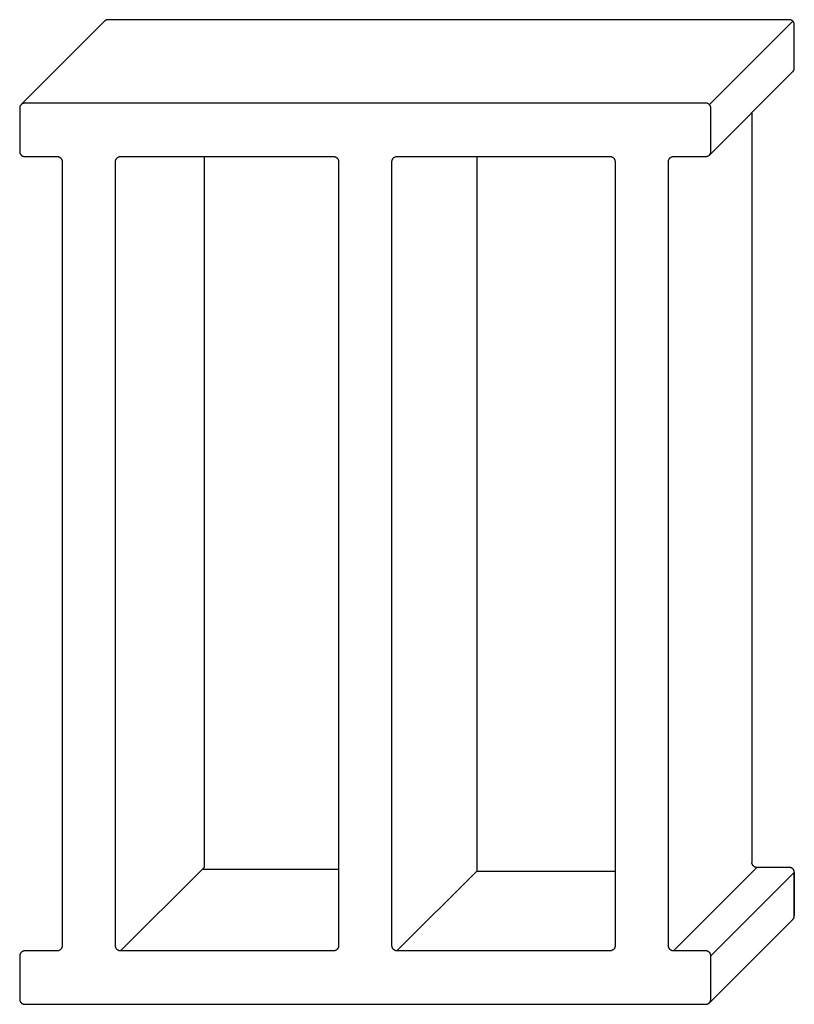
# Model space of a CAD drawing. Header units: millimetres. Extents: x 13017 to 17243, y -10418 to -9311.
# Tile 6 of 12: x 13024 to 13256, y -9760 to -9465. Entities that reach past the tile are written whole.
import ezdxf

# ---------------------------------------------------------------- set-up
doc = ezdxf.new("R2010")
doc.units = ezdxf.units.MM
doc.layers.add('Default', color=7, linetype='Continuous', true_color=0x000000)

msp = doc.modelspace()

# ---------------------------------------------------------------- linework, layer by layer
at = {"layer": 'Default'}
for p, q in [((13024, -9490.22, -76723.5), (13049, -9465.22, -76723.5)), ((13230.13, -9490.22, -76723.5), (13255.13, -9465.22, -76723.5)), ((13230.13, -9505.34, -76723.5), (13255.13, -9480.34, -76723.5)), ((13242.87, -9492.61, -76723.5), (13242.87, -9524.13, -76723.5)), ((13078.77, -9505.78, -76723.5), (13078.77, -9525.63, -76723.5)), ((13160.47, -9505.78, -76723.5), (13160.47, -9526.73, -76723.5)), ((13242.87, -9524.13, -76723.5), (13242.87, -9717.28, -76723.5)), ((13078.77, -9525.63, -76723.5), (13078.77, -9718.78, -76723.5)), ((13160.47, -9526.73, -76723.5), (13160.47, -9719.88, -76723.5)), ((13053.77, -9743.78, -76723.5), (13077.67, -9719.88, -76723.5)), ((13077.67, -9719.88, -76723.5), (13078.77, -9718.78, -76723.5)), ((13078.22, -9719.33, -76723.5), (13119.07, -9719.33, -76723.5)), ((13136.57, -9743.78, -76723.5), (13160.47, -9719.88, -76723.5)), ((13160.47, -9719.88, -76723.5), (13201.87, -9719.88, -76723.5)), ((13219.37, -9743.78, -76723.5), (13244.37, -9718.78, -76723.5)), ((13230.57, -9745.28, -76723.5), (13255.57, -9720.28, -76723.5)), ((13255.57, -9720.28, -76723.5), (13255.57, -9733.28, -76723.5)), ((13230.13, -9759.34, -76723.5), (13255.13, -9734.34, -76723.5))]:
    msp.add_line(p, q, dxfattribs=at)
at = {"layer": 'Default', "color": 18, "lineweight": -3, "true_color": 0x000000}
for points, weights in [([(13050.07, -9464.78, -76723.5), (13049.44, -9464.78, -76723.5), (13049, -9465.22, -76723.5)], [1, 0.853552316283, 0.853553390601]), ([(13255.57, -9466.28, -76723.5), (13255.57, -9464.78, -76723.5), (13254.07, -9464.78, -76723.5)], [1, 0.707106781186, 1]), ([(13255.13, -9480.34, -76723.5), (13255.57, -9479.91, -76723.5), (13255.57, -9479.28, -76723.5)], [0.853553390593, 0.853553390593, 1]), ([(13025.07, -9489.78, -76723.5), (13023.57, -9489.78, -76723.5), (13023.57, -9491.28, -76723.5)], [1, 0.707106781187, 1]), ([(13230.57, -9491.28, -76723.5), (13230.57, -9489.78, -76723.5), (13229.07, -9489.78, -76723.5)], [1, 0.707106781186, 1]), ([(13023.57, -9504.28, -76723.5), (13023.57, -9505.78, -76723.5), (13025.07, -9505.78, -76723.5)], [1, 0.707106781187, 1]), ([(13229.07, -9505.78, -76723.5), (13230.57, -9505.78, -76723.5), (13230.57, -9504.28, -76723.5)], [1, 0.707106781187, 1]), ([(13034.77, -9505.78, -76723.5), (13036.27, -9505.78, -76723.5), (13036.27, -9507.28, -76723.5)], [1, 0.707106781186, 1]), ([(13052.27, -9507.28, -76723.5), (13052.27, -9505.78, -76723.5), (13053.77, -9505.78, -76723.5)], [1, 0.707106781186, 1]), ([(13117.57, -9505.78, -76723.5), (13119.07, -9505.78, -76723.5), (13119.07, -9507.28, -76723.5)], [1, 0.707106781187, 1]), ([(13135.07, -9507.28, -76723.5), (13135.07, -9505.78, -76723.5), (13136.57, -9505.78, -76723.5)], [1, 0.707106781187, 1]), ([(13200.37, -9505.78, -76723.5), (13201.87, -9505.78, -76723.5), (13201.87, -9507.28, -76723.5)], [1, 0.707106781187, 1]), ([(13217.87, -9507.28, -76723.5), (13217.87, -9505.78, -76723.5), (13219.37, -9505.78, -76723.5)], [1, 0.707106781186, 1]), ([(13244.37, -9718.78, -76723.5), (13242.87, -9718.78, -76723.5), (13242.87, -9717.28, -76723.5)], [1, 0.707106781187, 1]), ([(13255.57, -9720.28, -76723.5), (13255.57, -9718.78, -76723.5), (13254.07, -9718.78, -76723.5)], [1, 0.707106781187, 1]), ([(13255.13, -9734.34, -76723.5), (13255.57, -9733.91, -76723.5), (13255.57, -9733.28, -76723.5)], [0.853553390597, 0.853552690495, 1]), ([(13025.07, -9743.78, -76723.5), (13023.57, -9743.78, -76723.5), (13023.57, -9745.28, -76723.5)], [1, 0.707106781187, 1]), ([(13036.27, -9742.28, -76723.5), (13036.27, -9743.78, -76723.5), (13034.77, -9743.78, -76723.5)], [1, 0.707106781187, 1]), ([(13053.77, -9743.78, -76723.5), (13052.27, -9743.78, -76723.5), (13052.27, -9742.28, -76723.5)], [1, 0.707106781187, 1]), ([(13119.07, -9742.28, -76723.5), (13119.07, -9743.78, -76723.5), (13117.57, -9743.78, -76723.5)], [1, 0.707106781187, 1]), ([(13136.57, -9743.78, -76723.5), (13135.07, -9743.78, -76723.5), (13135.07, -9742.28, -76723.5)], [1, 0.707106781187, 1]), ([(13201.87, -9742.28, -76723.5), (13201.87, -9743.78, -76723.5), (13200.37, -9743.78, -76723.5)], [1, 0.707106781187, 1]), ([(13219.37, -9743.78, -76723.5), (13217.87, -9743.78, -76723.5), (13217.87, -9742.28, -76723.5)], [1, 0.707106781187, 1]), ([(13230.57, -9745.28, -76723.5), (13230.57, -9743.78, -76723.5), (13229.07, -9743.78, -76723.5)], [1, 0.707106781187, 1]), ([(13023.57, -9758.28, -76723.5), (13023.57, -9759.78, -76723.5), (13025.07, -9759.78, -76723.5)], [1, 0.707106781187, 1]), ([(13229.07, -9759.78, -76723.5), (13230.57, -9759.78, -76723.5), (13230.57, -9758.28, -76723.5)], [1, 0.707106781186, 1])]:
    msp.add_rational_spline(points, weights, degree=2, dxfattribs=at)
for points in [[(13254.07, -9464.78, -76723.5), (13152.07, -9464.78, -76723.5), (13050.07, -9464.78, -76723.5)], [(13255.57, -9479.28, -76723.5), (13255.57, -9472.78, -76723.5), (13255.57, -9466.28, -76723.5)], [(13229.07, -9489.78, -76723.5), (13127.07, -9489.78, -76723.5), (13025.07, -9489.78, -76723.5)], [(13023.57, -9491.28, -76723.5), (13023.57, -9497.78, -76723.5), (13023.57, -9504.28, -76723.5)], [(13230.57, -9504.28, -76723.5), (13230.57, -9497.78, -76723.5), (13230.57, -9491.28, -76723.5)], [(13025.07, -9505.78, -76723.5), (13029.92, -9505.78, -76723.5), (13034.77, -9505.78, -76723.5)], [(13036.27, -9507.28, -76723.5), (13036.27, -9624.78, -76723.5), (13036.27, -9742.28, -76723.5)], [(13052.27, -9742.28, -76723.5), (13052.27, -9624.78, -76723.5), (13052.27, -9507.28, -76723.5)], [(13119.07, -9507.28, -76723.5), (13119.07, -9624.78, -76723.5), (13119.07, -9742.28, -76723.5)], [(13135.07, -9742.28, -76723.5), (13135.07, -9624.78, -76723.5), (13135.07, -9507.28, -76723.5)], [(13201.87, -9507.28, -76723.5), (13201.87, -9624.78, -76723.5), (13201.87, -9742.28, -76723.5)], [(13217.87, -9742.28, -76723.5), (13217.87, -9624.78, -76723.5), (13217.87, -9507.28, -76723.5)], [(13219.37, -9505.78, -76723.5), (13224.22, -9505.78, -76723.5), (13229.07, -9505.78, -76723.5)], [(13254.07, -9718.78, -76723.5), (13249.22, -9718.78, -76723.5), (13244.37, -9718.78, -76723.5)], [(13255.57, -9733.28, -76723.5), (13255.57, -9726.78, -76723.5), (13255.57, -9720.28, -76723.5)], [(13034.77, -9743.78, -76723.5), (13029.92, -9743.78, -76723.5), (13025.07, -9743.78, -76723.5)], [(13229.07, -9743.78, -76723.5), (13224.22, -9743.78, -76723.5), (13219.37, -9743.78, -76723.5)], [(13023.57, -9745.28, -76723.5), (13023.57, -9751.78, -76723.5), (13023.57, -9758.28, -76723.5)], [(13230.57, -9758.28, -76723.5), (13230.57, -9751.78, -76723.5), (13230.57, -9745.28, -76723.5)], [(13025.07, -9759.78, -76723.5), (13127.07, -9759.78, -76723.5), (13229.07, -9759.78, -76723.5)]]:
    msp.add_open_spline(points, degree=2, dxfattribs=at)
for points, knots in [([(13053.77, -9505.78, -76723.5), (13065.72, -9505.78, -76723.5), (13077.67, -9505.78, -76723.5), (13085.67, -9505.78, -76723.5), (13093.67, -9505.78, -76723.5), (13105.62, -9505.78, -76723.5), (13117.57, -9505.78, -76723.5)], [-5867.241122, -5867.241122, -5867.241122, -5843.341122, -5843.341122, -5827.341122, -5827.341122, -5803.441122, -5803.441122, -5803.441122]), ([(13136.57, -9505.78, -76723.5), (13148.52, -9505.78, -76723.5), (13160.47, -9505.78, -76723.5), (13168.47, -9505.78, -76723.5), (13176.47, -9505.78, -76723.5), (13188.42, -9505.78, -76723.5), (13200.37, -9505.78, -76723.5)], [-6777.778288, -6777.778288, -6777.778288, -6753.878288, -6753.878288, -6737.878288, -6737.878288, -6713.978288, -6713.978288, -6713.978288]), ([(13117.57, -9743.78, -76723.5), (13105.62, -9743.78, -76723.5), (13093.67, -9743.78, -76723.5), (13085.67, -9743.78, -76723.5), (13077.67, -9743.78, -76723.5), (13065.72, -9743.78, -76723.5), (13053.77, -9743.78, -76723.5)], [-6170.75351, -6170.75351, -6170.75351, -6146.85351, -6146.85351, -6130.85351, -6130.85351, -6106.95351, -6106.95351, -6106.95351]), ([(13200.37, -9743.78, -76723.5), (13188.42, -9743.78, -76723.5), (13176.47, -9743.78, -76723.5), (13168.47, -9743.78, -76723.5), (13160.47, -9743.78, -76723.5), (13148.52, -9743.78, -76723.5), (13136.57, -9743.78, -76723.5)], [-6474.265899, -6474.265899, -6474.265899, -6450.365899, -6450.365899, -6434.365899, -6434.365899, -6410.465899, -6410.465899, -6410.465899])]:
    msp.add_open_spline(points, degree=2, knots=knots, dxfattribs=at)

doc.saveas('drawing.dxf')
